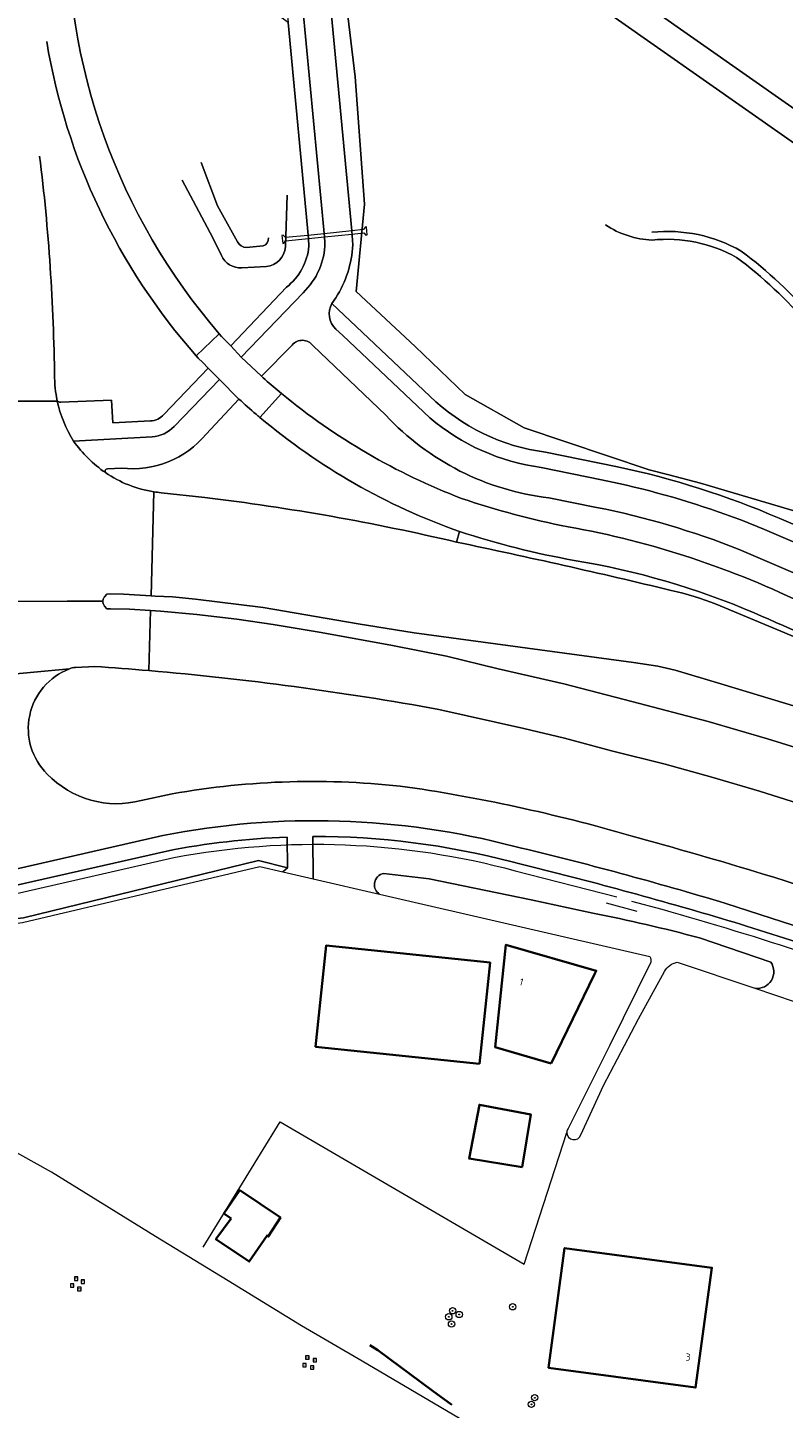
# Model space of a CAD drawing. Extents: x 151587 to 155483, y 462503 to 464608.
# Tile 221 of 236: x 154210 to 154306, y 464134 to 464309. Entities that reach past the tile are written whole.
import ezdxf
from ezdxf.enums import TextEntityAlignment as Align

# ---------------------------------------------------------------- set-up
doc = ezdxf.new("R2010")
doc.units = 0
doc.header["$LTSCALE"] = 0.5
doc.layers.get('0').update_dxf_attribs({"linetype": 'CONTINUOUS'})
for name, color, linetype, lineweight in [('B-RO-FV-FAUNAPASSAGE-GV', 251, 'CONTINUOUS', 18), ('B-RO-GK-BESCHOEIING-G', 251, 'GK-BESCHOEIING', 35), ('B-RO-GR-BOOM-S', 96, 'CONTINUOUS', 25), ('B-RO-GR-BOS_LOOF-GV', 251, 'CONTINUOUS', 13), ('B-RO-IE-MEUBILAIR_WATERWEGMEUBILAIR-S', 251, 'CONTINUOUS', 25), ('B-RO-IE-TERREINAFSCHEIDING_KUNSTMATIG_HEKWERK-G', 251, 'IE-TERREINAFSCHEIDING-KUNSTMATIG', 18), ('B-RO-OG-BEBOUWING-GV', 6, 'CONTINUOUS', 35), ('B-RO-OG-BEBOUWING-T18', 1, 'CONTINUOUS', 18), ('B-RO-OG-TERREIN_CULTUURSCHEIDING-GV', 251, 'CONTINUOUS', 18), ('B-RO-OG-WATER-GV', 251, 'CONTINUOUS', 18), ('B-RO-OG-WATER_GREPPEL-GV', 251, 'CONTINUOUS', 18), ('B-RO-OG-WATER_SLOOT-GV', 251, 'CONTINUOUS', 18), ('B-RO-VH-VERHARDING_ASFALT-GV', 251, 'CONTINUOUS', 18), ('B-RO-VH-VERHARDING_BETON-GV', 251, 'CONTINUOUS', 18), ('B-RO-VH-VERHARDING_BETONSTRAATSTEEN-GV', 251, 'CONTINUOUS', 18), ('B-RO-VH-VERHARDING_FUNDERING_ZAND-GV', 251, 'CONTINUOUS', 18), ('B-RO-VH-VERHARDING_TEGEL-GV', 251, 'CONTINUOUS', 18)]:
    doc.layers.add(name, color=color, linetype=linetype, lineweight=lineweight)
doc.styles.add('NLCS-ISO', font='NLCS-ISO.ttf')
doc.styles.add('NLCS-ISO-M200-T18', font='NLCS-ISO.ttf', dxfattribs={"height": 0.36})
doc.linetypes.add('GK-BESCHOEIING', pattern='A,30,-5,[1,NLCS.SHX,S=1,R=0,X=0,Y=0],-5', length=40)
doc.linetypes.add('IE-TERREINAFSCHEIDING-KUNSTMATIG', pattern='A,4,[82,NLCS.SHX,S=0.75,R=90,X=0,Y=0],4,-2', length=10)

# ---------------------------------------------------------------- blocks, each defined once
blk = doc.blocks.new('SGR-BOOM_01-SO')
at = {"linetype": 'ByBlock', "lineweight": 18}
h = blk.add_hatch(color=0, dxfattribs=at)
h.dxf.hatch_style = 1
edge = h.paths.add_edge_path()
edge.add_arc((0, 0), 0.25, 0, 360)
at = {"color": 0, "linetype": 'ByBlock', "lineweight": 18}
for radius in [2, 0.25]:
    blk.add_circle((0, 0), radius, dxfattribs=at)
blk = doc.blocks.new('SIE-WATER_MEERPAAL-SO')
at = {"color": 0, "linetype": 'ByBlock', "lineweight": 18}
blk.add_lwpolyline([(-1.12, -1.12), (1.12, -1.12), (1.12, 1.12), (-1.12, 1.12)], close=True, dxfattribs=at)
at = {"color": 0, "linetype": 'ByBlock', "lineweight": 18, "style": 'NLCS-ISO'}
blk.add_text('m', height=1.5, dxfattribs=at).set_placement((0, 0.28), align=Align.MIDDLE_CENTER)

msp = doc.modelspace()

# ---------------------------------------------------------------- linework, layer by layer
at = {"layer": 'B-RO-FV-FAUNAPASSAGE-GV', "flags": 128}
msp.add_lwpolyline([(154251.317, 464282.938), (154252.832, 464283.086), (154253.096, 464282.8), (154253.26, 464282.816), (154253.16, 464283.842), (154252.996, 464283.826), (154252.792, 464283.494), (154251.311, 464283.322), (154247.77, 464282.969), (154245.72, 464282.761), (154242.847, 464282.481), (154242.58, 464282.772), (154242.402, 464282.745), (154242.508, 464281.735), (154242.667, 464281.754), (154242.873, 464282.087), (154245.795, 464282.366), (154247.825, 464282.576)], close=True, dxfattribs=at)
at = {"layer": 'B-RO-GK-BESCHOEIING-G', "flags": 128}
msp.add_lwpolyline([(154253.578, 464141.648), (154254.616, 464140.99), (154261.495, 464135.877), (154264.017, 464134.064)], dxfattribs=at)
at = {"layer": 'B-RO-GR-BOS_LOOF-GV', "flags": 128}
for points in [[(154328.376, 464272.543), (154329.111, 464279.338), (154257.034, 464329.908)], [(154250.008, 464318.964), (154249.943, 464317.758), (154251.703, 464302.931), (154252.92, 464286.716), (154251.838, 464275.613), (154259.359, 464268.616), (154265.715, 464262.536), (154273.22, 464258.279), (154289.096, 464252.939), (154291.605, 464252.296), (154295.64, 464251.263), (154317.528, 464244.747), (154338.754, 464237.369), (154350.596, 464232.64), (154368.538, 464225.007), (154375.534, 464221.732), (154381.758, 464219.319), (154375.836, 464222.41), (154359.75, 464249.122)]]:
    msp.add_lwpolyline(points, dxfattribs=at)
at = {"layer": 'B-RO-GR-BOS_LOOF-GV'}
for points in [[(154289.464, 464282.159, -0.1349654), (154283.545, 464284.096)], [(154289.436, 464283.162, -0.1575001), (154300.801, 464280.768)], [(154300.204, 464279.966, 0.1561375), (154289.464, 464282.159)], [(154300.801, 464280.768, -0.0583956), (154310.019, 464272.074)], [(154309.289, 464271.387, 0.0586509), (154300.204, 464279.966)]]:
    msp.add_lwpolyline(points, format="xyb", dxfattribs=at)
at = {"layer": 'B-RO-IE-TERREINAFSCHEIDING_KUNSTMATIG_HEKWERK-G'}
for points in [[(154228.668, 464203.648, -0.112963), (154272.054, 464201.969)], [(154290.706, 464197.087, -0.0212846), (154327.438, 464184.941)]]:
    msp.add_lwpolyline(points, format="xyb", dxfattribs=at)
at = {"layer": 'B-RO-IE-TERREINAFSCHEIDING_KUNSTMATIG_HEKWERK-G', "flags": 128}
for points in [[(154208.116, 464198.94), (154228.668, 464203.648)], [(154272.054, 464201.969), (154284.973, 464198.637)], [(154286.833, 464198.115), (154290.706, 464197.087)], [(154283.628, 464197.884), (154287.511, 464196.812)], [(154232.383, 464154.077), (154237.069, 464161.691), (154239.706, 464165.974), (154242.197, 464170.022), (154273.186, 464151.938), (154278.633, 464168.699)]]:
    msp.add_lwpolyline(points, dxfattribs=at)
at = {"layer": 'B-RO-OG-BEBOUWING-GV', "flags": 128}
for points in [[(154267.535, 464177.411), (154268.879, 464190.279), (154248.032, 464192.457), (154246.688, 464179.589)], [(154276.624, 464177.47), (154282.152, 464188.821), (154282.362, 464189.252), (154270.879, 464192.565), (154269.523, 464179.527)], [(154272.96, 464164.255), (154274.064, 464170.968), (154267.511, 464172.217), (154266.204, 464165.367)], [(154235.961, 464157.759), (154234.014, 464155.11), (154238.257, 464152.272), (154240.528, 464155.596), (154240.663, 464155.434), (154242.218, 464157.879), (154237.042, 464161.326), (154235.042, 464158.38)], [(154284.856, 464137.614), (154288.349, 464137.14), (154294.993, 464136.238), (154297.061, 464151.481), (154278.344, 464153.985), (154276.309, 464138.773)]]:
    msp.add_lwpolyline(points, close=True, dxfattribs=at)
at = {"layer": 'B-RO-OG-TERREIN_CULTUURSCHEIDING-GV', "flags": 128}
for points in [[(154245.845, 464281.399), (154245.795, 464282.366), (154243.215, 464309.827), (154233.571, 464316.741), (154233.385, 464316.503), (154218.645, 464327.175), (154227.157, 464339.105)], [(154259.102, 464332.855), (154331.303, 464282.202)], [(154369.364, 464220.671), (154389.011, 464211.556), (154385.672, 464216.013), (154381.758, 464219.319), (154375.534, 464221.732), (154368.538, 464225.007), (154350.596, 464232.64), (154338.754, 464237.369), (154317.528, 464244.747), (154295.64, 464251.263), (154291.605, 464252.296), (154289.096, 464252.939), (154273.22, 464258.279), (154265.715, 464262.536), (154259.359, 464268.616), (154251.838, 464275.613), (154252.92, 464286.716), (154251.703, 464302.931), (154249.943, 464317.758), (154250.008, 464318.964), (154248.002, 464320.627)], [(154248.036, 464318.907), (154248.359, 464314.36), (154251.311, 464283.322), (154251.42, 464281.558)], [(154234.718, 464280.224), (154233.641, 464282.455), (154229.736, 464289.791)], [(154243.065, 464287.866), (154242.849, 464281.298)], [(154240.447, 464278.804), (154237.309, 464278.65)], [(154234.427, 464270.255), (154234.725, 464269.911), (154235.306, 464269.321), (154235.904, 464268.699), (154242.98, 464276.163)], [(154249.261, 464274.834), (154248.775, 464274.106), (154261.215, 464262.33)], [(154243.714, 464268.821), (154239.795, 464264.872)], [(154255.612, 464259.899), (154246.352, 464268.739)], [(154227.38, 464260.005), (154233.018, 464265.895), (154232.337, 464266.586), (154231.773, 464267.165), (154231.526, 464267.443)], [(154213.509, 464264.566), (154213.535, 464264.322), (154213.535, 464264.117)], [(154241.826, 464263.106), (154242.36, 464262.661)], [(154213.715, 464262.53), (154213.792, 464261.917)], [(154214.294, 464261.557), (154220.75, 464261.814), (154220.922, 464258.937), (154225.688, 464259.179)], [(154236.951, 464261.948), (154232.787, 464257.489)], [(154275.936, 464255.189), (154285.076, 464253.333)], [(154222.032, 464253.178), (154220.241, 464253.065)], [(154227.046, 464250.039), (154232.598, 464249.441)], [(154282.409, 464248.175), (154276.353, 464249.388)], [(154305.603, 464246.806), (154316.836, 464241.959)], [(154264.623, 464243.755), (154264.985, 464245.108)], [(154310.312, 464238.623), (154300.544, 464242.823)], [(154318.939, 464219.455), (154298.223, 464225.756), (154292.4, 464227.453), (154290.186, 464227.968), (154287.091, 464228.43), (154259.222, 464232.212), (154252.099, 464233.367), (154240.023, 464235.431), (154231.429, 464236.509), (154228.496, 464236.785), (154226.3, 464236.871), (154225.77, 464236.907), (154222.275, 464237.147), (154220.612, 464237.163), (154220.144, 464237.149), (154219.846, 464236.788), (154219.8, 464236.722), (154219.76, 464236.652), (154219.726, 464236.579), (154219.698, 464236.504), (154219.676, 464236.426), (154219.662, 464236.347), (154219.654, 464236.267), (154219.653, 464236.181), (154219.66, 464236.095), (154219.675, 464236.011), (154219.697, 464235.928), (154219.727, 464235.847), (154219.763, 464235.769), (154219.807, 464235.695), (154219.857, 464235.625), (154220.148, 464235.29), (154220.606, 464235.265), (154223.05, 464235.215), (154225.718, 464235.066), (154226.994, 464234.994), (154231.595, 464234.562), (154236.69, 464233.947), (154241.294, 464233.262), (154247.402, 464232.257), (154256.474, 464230.594), (154263.32, 464229.248), (154269.907, 464227.648), (154278.252, 464225.717), (154286.877, 464223.507), (154296.586, 464220.924), (154304.139, 464218.752), (154311.275, 464216.535)], [(154218.636, 464227.948), (154216.153, 464227.8)], [(154402.35, 464168.136), (154399.05, 464170.512), (154394.371, 464173.47), (154390.697, 464175.654), (154381.188, 464181.139), (154376.069, 464183.776), (154370.643, 464186.39), (154358.729, 464191.711), (154351.39, 464194.864), (154344.869, 464197.562), (154330.104, 464203.193), (154322.293, 464205.905), (154316.278, 464207.921), (154315.451, 464208.198), (154303.136, 464212.093), (154297.05, 464213.875), (154291.145, 464215.522), (154284.32, 464217.236), (154278.336, 464218.809), (154273.145, 464220.045), (154262.359, 464222.476)], [(154224.54, 464210.917), (154228.463, 464211.743)], [(154181.55, 464202.427), (154182.345, 464202.856), (154187.968, 464197.75), (154192.664, 464196.406), (154199.315, 464194.807), (154209.565, 464195.966), (154239.417, 464203.269), (154243.141, 464202.323), (154243.087, 464206.248)], [(154246.341, 464206.316), (154246.389, 464200.926), (154254.828, 464198.977)], [(154227.792, 464204.471), (154199.472, 464198.075)], [(154255.385, 464201.629), (154261.149, 464200.947), (154274.087, 464198.272), (154281.927, 464196.565)], [(154295.479, 464193.431), (154304.554, 464190.357)], [(154302.535, 464187.017), (154307.519, 464185.341)]]:
    msp.add_lwpolyline(points, dxfattribs=at)
at = {"layer": 'B-RO-OG-TERREIN_CULTUURSCHEIDING-GV'}
for points in [[(154215.156, 464324.144, 0.1859083), (154234.427, 464270.255)], [(154231.526, 464267.443, -0.1406257), (154212.517, 464307.403)], [(154211.616, 464292.852, -0.0278214), (154213.509, 464264.566)], [(154242.849, 464281.298, -0.3594434), (154240.447, 464278.804)], [(154242.98, 464276.163, 0.2070839), (154245.845, 464281.399)], [(154251.42, 464281.558, -0.12982), (154249.261, 464274.834)], [(154237.309, 464278.65, -0.3230721), (154234.718, 464280.224)], [(154246.352, 464268.739, 0.4844612), (154243.714, 464268.821)], [(154239.795, 464264.872, 0.0087038), (154241.826, 464263.106)], [(154213.535, 464264.117, 0.0390652), (154213.715, 464262.53)], [(154213.792, 464261.917, 0.3639492), (154214.294, 464261.557)], [(154239.129, 464260.019, -0.0089907), (154236.951, 464261.948)], [(154242.36, 464262.661, 0.0815018), (154265.242, 464249.31)], [(154261.215, 464262.33, 0.1617418), (154275.936, 464255.189)], [(154225.688, 464259.179, 0.2256554), (154227.38, 464260.005)], [(154239.611, 464259.61, -0.0032532), (154239.129, 464260.019)], [(154264.985, 464245.108, -0.0902702), (154239.611, 464259.61)], [(154276.353, 464249.388, -0.1778508), (154255.612, 464259.899)], [(154232.787, 464257.489, -0.2546436), (154222.032, 464253.178)], [(154220.241, 464253.065, 0.6456777), (154219.988, 464252.589)], [(154219.988, 464252.589, 0.1109363), (154226.147, 464250.152)], [(154285.076, 464253.333, -0.0494507), (154305.603, 464246.806)], [(154226.147, 464250.152, 0.0146486), (154227.046, 464250.039)], [(154232.598, 464249.441, -0.0273508), (154264.623, 464243.755)], [(154265.242, 464249.31, 0.0326185), (154278.787, 464245.702)], [(154300.544, 464242.823, 0.0444315), (154282.409, 464248.175)], [(154278.787, 464245.702, -0.0713436), (154309.376, 464235.61)], [(154225.501, 464227.415, 0.0042103), (154218.636, 464227.948)], [(154215.402, 464227.638, 0.5453363), (154212.583, 464214.268)], [(154216.153, 464227.8, 0.1222714), (154215.402, 464227.638)], [(154262.359, 464222.476, 0.0235022), (154225.501, 464227.415)], [(154212.583, 464214.268, 0.2755613), (154224.54, 464210.917)], [(154228.463, 464211.743, -0.0739676), (154258.395, 464212.609)], [(154258.395, 464212.609, -0.0348339), (154287.678, 464206.155)], [(154243.087, 464206.248, 0.0394317), (154227.792, 464204.471)], [(154271.66, 464203.08, 0.0655676), (154246.341, 464206.316)], [(154287.678, 464206.155, -0.0082189), (154304.945, 464201.131)], [(154254.175, 464200.334, -0.3404928), (154255.385, 464201.629)], [(154298.274, 464195.897, 0.0125834), (154271.66, 464203.08)], [(154254.828, 464198.977, -0.2794296), (154254.175, 464200.334)], [(154304.945, 464201.131, -0.0034897), (154313.212, 464198.42)], [(154281.927, 464196.565, -0.0187954), (154295.479, 464193.431)], [(154311.078, 464191.81, 0.0072705), (154298.274, 464195.897)], [(154304.554, 464190.357, -0.6517995), (154302.535, 464187.017)]]:
    msp.add_lwpolyline(points, format="xyb", dxfattribs=at)
at = {"layer": 'B-RO-OG-TERREIN_CULTUURSCHEIDING-GV', "flags": 128}
msp.add_lwpolyline([(154242.521, 464201.82), (154243.141, 464202.323), (154239.417, 464203.269), (154209.565, 464195.966), (154199.315, 464194.807), (154192.664, 464196.406), (154187.968, 464197.75), (154182.345, 464202.856), (154181.55, 464202.427), (154187.377, 464197.198), (154193.13, 464195.288), (154199.296, 464194.105), (154209.441, 464195.374), (154239.585, 464202.498)], close=True, dxfattribs=at)
at = {"layer": 'B-RO-OG-WATER-GV', "flags": 128}
for points in [[(154232.154, 464292.027), (154234.228, 464286.513), (154236.785, 464281.942)], [(154237.908, 464281.224), (154240.01, 464281.42)], [(154268.789, 464130.063), (154252.606, 464139.583), (154244.901, 464144.102), (154235.571, 464149.835), (154231.357, 464152.411), (154226.35, 464155.471), (154213.121, 464163.653), (154196.976, 464172.605)]]:
    msp.add_lwpolyline(points, dxfattribs=at)
at = {"layer": 'B-RO-OG-WATER-GV'}
for points in [[(154240.01, 464281.42, 0.3272463), (154240.721, 464282.438)], [(154236.785, 464281.942, 0.284208), (154237.908, 464281.224)]]:
    msp.add_lwpolyline(points, format="xyb", dxfattribs=at)
at = {"layer": 'B-RO-OG-WATER_GREPPEL-GV', "flags": 128}
for points in [[(154331.303, 464282.202), (154259.102, 464332.855)], [(154257.034, 464329.908), (154329.111, 464279.338)], [(154281.927, 464196.565), (154274.087, 464198.272), (154261.149, 464200.947), (154255.385, 464201.629)], [(154254.828, 464198.977), (154289.16, 464191.048)], [(154304.554, 464190.357), (154295.479, 464193.431)], [(154289.301, 464190.325), (154284.068, 464179.7), (154278.793, 464169.191)], [(154292.648, 464190.339), (154302.535, 464187.017)], [(154280.415, 464168.393), (154283.272, 464174.64), (154287.744, 464183.125), (154291.028, 464189.151)]]:
    msp.add_lwpolyline(points, dxfattribs=at)
at = {"layer": 'B-RO-OG-WATER_GREPPEL-GV'}
for points in [[(154255.385, 464201.629, 0.3404928), (154254.175, 464200.334)], [(154254.175, 464200.334, 0.2794296), (154254.828, 464198.977)], [(154295.479, 464193.431, 0.0187954), (154281.927, 464196.565)], [(154289.16, 464191.048, -0.1794262), (154289.301, 464190.325)], [(154291.028, 464189.151, -0.2283778), (154292.648, 464190.339)], [(154302.535, 464187.017, 0.6517995), (154304.554, 464190.357)], [(154278.793, 464169.191, 0.1430158), (154278.633, 464168.699)], [(154278.633, 464168.699, 0.8659692), (154280.415, 464168.393)]]:
    msp.add_lwpolyline(points, format="xyb", dxfattribs=at)
at = {"layer": 'B-RO-OG-WATER_SLOOT-GV', "flags": 128}
for points in [[(154236.785, 464281.942), (154234.228, 464286.513), (154232.154, 464292.027)], [(154229.736, 464289.791), (154233.641, 464282.455), (154234.718, 464280.224)], [(154242.849, 464281.298), (154243.065, 464287.866)], [(154240.01, 464281.42), (154237.908, 464281.224)], [(154237.309, 464278.65), (154240.447, 464278.804)]]:
    msp.add_lwpolyline(points, dxfattribs=at)
at = {"layer": 'B-RO-OG-WATER_SLOOT-GV'}
for points in [[(154240.721, 464282.438, -0.3272463), (154240.01, 464281.42)], [(154237.908, 464281.224, -0.284208), (154236.785, 464281.942)], [(154240.447, 464278.804, 0.3594434), (154242.849, 464281.298)], [(154234.718, 464280.224, 0.3230721), (154237.309, 464278.65)]]:
    msp.add_lwpolyline(points, format="xyb", dxfattribs=at)
at = {"layer": 'B-RO-VH-VERHARDING_ASFALT-GV'}
for points in [[(154234.427, 464270.255, -0.1859083), (154215.156, 464324.144)], [(154212.517, 464307.403, 0.1406257), (154231.526, 464267.443)], [(154213.509, 464264.566, 0.0278214), (154211.616, 464292.852)], [(154247.881, 464281.852, -0.202546), (154245.104, 464275.477)], [(154249.261, 464274.834, 0.12982), (154251.42, 464281.558)], [(154249.265, 464270.856, -0.3452688), (154248.775, 464274.106)], [(154243.714, 464268.821, -0.4844612), (154246.352, 464268.739)], [(154241.826, 464263.106, -0.0087038), (154239.795, 464264.872)], [(154213.715, 464262.53, -0.0390652), (154213.535, 464264.117)], [(154215.938, 464256.605, -0.0857538), (154213.839, 464261.701)], [(154236.951, 464261.948, 0.0089907), (154239.129, 464260.019)], [(154265.242, 464249.31, -0.0815018), (154242.36, 464262.661)], [(154239.129, 464260.019, 0.0032532), (154239.611, 464259.61)], [(154239.611, 464259.61, 0.0902702), (154264.985, 464245.108)], [(154255.612, 464259.899, 0.1778508), (154276.353, 464249.388)], [(154275.373, 464253.266, -0.1441146), (154261.216, 464259.556)], [(154228.695, 464258.462, -0.19007), (154225.905, 464257.15)], [(154215.938, 464256.605, 0.0900069), (154219.988, 464252.589)], [(154219.988, 464252.589, -0.0900069), (154215.938, 464256.605)], [(154222.032, 464253.178, 0.2546436), (154232.787, 464257.489)], [(154219.988, 464252.589, -0.6456777), (154220.241, 464253.065)], [(154226.147, 464250.152, -0.1109363), (154219.988, 464252.589)], [(154300.744, 464246.587, 0.0332533), (154285.221, 464251.229)], [(154227.046, 464250.039, -0.0146486), (154226.147, 464250.152)], [(154264.623, 464243.755, 0.0273508), (154232.598, 464249.441)], [(154278.787, 464245.702, -0.0326185), (154265.242, 464249.31)], [(154282.409, 464248.175, -0.0444315), (154300.544, 464242.823)], [(154309.376, 464235.61, 0.0713436), (154278.787, 464245.702)], [(154291.904, 464237.612, 0.0074355), (154264.623, 464243.755)], [(154264.985, 464245.108, 0.0350856), (154279.557, 464241.433)], [(154279.557, 464241.433, -0.0600332), (154302.446, 464234.759)], [(154297.614, 464235.859, 0.0443243), (154291.904, 464237.612)], [(154302.446, 464234.759, 0.0177366), (154332.281, 464222.774)], [(154218.636, 464227.948, -0.0042103), (154225.501, 464227.415)], [(154215.402, 464227.638, -0.1222714), (154216.153, 464227.8)], [(154225.501, 464227.415, -0.0235022), (154262.359, 464222.476)]]:
    msp.add_lwpolyline(points, format="xyb", dxfattribs=at)
at = {"layer": 'B-RO-VH-VERHARDING_ASFALT-GV', "flags": 128}
for points in [[(154251.42, 464281.558), (154251.311, 464283.322), (154248.359, 464314.36), (154248.036, 464318.907)], [(154244.575, 464317.038), (154247.825, 464282.576), (154247.881, 464281.852)], [(154208.695, 464280.098), (154208.687, 464278.446), (154208.6, 464262.024), (154208.599, 464261.688), (154213.839, 464261.701), (154213.792, 464261.917), (154213.715, 464262.53)], [(154245.104, 464275.477), (154237.224, 464267.294), (154239.795, 464264.872), (154243.714, 464268.821)], [(154248.775, 464274.106), (154249.261, 464274.834)], [(154231.526, 464267.443), (154234.427, 464270.255)], [(154239.795, 464264.872), (154237.224, 464267.294), (154235.904, 464268.699), (154235.306, 464269.321), (154234.725, 464269.911), (154234.427, 464270.255), (154231.526, 464267.443), (154231.773, 464267.165), (154232.337, 464266.586)], [(154261.216, 464259.556), (154250.144, 464270.023), (154249.265, 464270.856)], [(154246.352, 464268.739), (154255.612, 464259.899)], [(154232.337, 464266.586), (154233.018, 464265.895), (154234.486, 464264.456), (154236.951, 464261.948)], [(154213.535, 464264.117), (154213.535, 464264.322), (154213.509, 464264.566)], [(154232.787, 464257.489), (154236.951, 464261.948), (154234.486, 464264.456), (154228.695, 464258.462)], [(154239.611, 464259.61), (154242.36, 464262.661), (154241.826, 464263.106)], [(154213.839, 464261.701), (154208.599, 464261.688), (154208.586, 464257.832), (154208.575, 464256.707), (154208.296, 464252.535)], [(154242.36, 464262.661), (154239.611, 464259.61)], [(154225.905, 464257.15), (154215.938, 464256.605)], [(154220.241, 464253.065), (154222.032, 464253.178)], [(154285.221, 464251.229), (154283.047, 464251.679), (154275.373, 464253.266)], [(154203.994, 464236.196), (154215.099, 464236.246), (154219.654, 464236.267), (154219.662, 464236.347), (154219.676, 464236.426), (154219.698, 464236.504), (154219.726, 464236.579), (154219.76, 464236.652), (154219.8, 464236.722), (154219.846, 464236.788), (154220.144, 464237.149), (154220.612, 464237.163), (154222.275, 464237.147), (154225.77, 464236.907), (154226.147, 464250.152)], [(154226.147, 464250.152), (154225.77, 464236.907), (154226.3, 464236.871), (154228.496, 464236.785), (154231.429, 464236.509), (154240.023, 464235.431), (154252.099, 464233.367), (154259.222, 464232.212), (154287.091, 464228.43), (154290.186, 464227.968), (154292.4, 464227.453), (154298.223, 464225.756), (154318.939, 464219.455), (154319.9, 464219.138), (154321.414, 464218.638), (154336.958, 464213.147)], [(154232.598, 464249.441), (154227.046, 464250.039)], [(154276.353, 464249.388), (154282.409, 464248.175)], [(154315.926, 464240.153), (154303.755, 464245.371), (154300.744, 464246.587)], [(154300.544, 464242.823), (154310.312, 464238.623)], [(154220.148, 464235.29), (154219.857, 464235.625), (154219.807, 464235.695), (154219.763, 464235.769), (154219.727, 464235.847), (154219.697, 464235.928), (154219.675, 464236.011), (154219.66, 464236.095), (154219.653, 464236.181), (154219.654, 464236.267), (154215.099, 464236.246), (154203.994, 464236.196)], [(154225.501, 464227.415), (154225.718, 464235.066), (154223.05, 464235.215), (154220.606, 464235.265), (154220.148, 464235.29)], [(154356.33, 464200.052), (154351.956, 464201.895), (154345.605, 464204.391), (154335.12, 464208.427), (154328.568, 464210.804), (154320.086, 464213.69), (154318.327, 464214.258), (154311.275, 464216.535), (154304.139, 464218.752), (154296.586, 464220.924), (154286.877, 464223.507), (154278.252, 464225.717), (154269.907, 464227.648), (154263.32, 464229.248), (154256.474, 464230.594), (154247.402, 464232.257), (154241.294, 464233.262), (154236.69, 464233.947), (154231.595, 464234.562), (154226.994, 464234.994), (154225.718, 464235.066), (154225.501, 464227.415)], [(154322.551, 464225.441), (154297.614, 464235.859)], [(154216.153, 464227.8), (154218.636, 464227.948)], [(154206.296, 464226.791), (154215.402, 464227.638)], [(154262.359, 464222.476), (154273.145, 464220.045), (154278.336, 464218.809), (154284.32, 464217.236), (154291.145, 464215.522), (154297.05, 464213.875), (154303.136, 464212.093), (154315.451, 464208.198), (154316.278, 464207.921), (154322.293, 464205.905), (154330.104, 464203.193), (154344.869, 464197.562), (154351.39, 464194.864), (154358.729, 464191.711), (154370.643, 464186.39), (154376.069, 464183.776), (154381.188, 464181.139), (154390.697, 464175.654), (154394.371, 464173.47), (154399.05, 464170.512), (154402.35, 464168.136)]]:
    msp.add_lwpolyline(points, dxfattribs=at)
at = {"layer": 'B-RO-VH-VERHARDING_BETON-GV', "flags": 128}
for points in [[(154264.985, 464245.108), (154264.623, 464243.755)], [(154297.614, 464235.859), (154322.551, 464225.441)]]:
    msp.add_lwpolyline(points, dxfattribs=at)
at = {"layer": 'B-RO-VH-VERHARDING_BETON-GV'}
for points in [[(154264.623, 464243.755, -0.0074355), (154291.904, 464237.612)], [(154279.557, 464241.433, -0.0350856), (154264.985, 464245.108)], [(154302.446, 464234.759, 0.0600332), (154279.557, 464241.433)], [(154291.904, 464237.612, -0.0443243), (154297.614, 464235.859)], [(154332.281, 464222.774, -0.0177366), (154302.446, 464234.759)]]:
    msp.add_lwpolyline(points, format="xyb", dxfattribs=at)
at = {"layer": 'B-RO-VH-VERHARDING_BETONSTRAATSTEEN-GV', "flags": 128}
for points in [[(154215.402, 464227.638), (154206.296, 464226.791), (154200.62, 464225.609), (154195.047, 464224), (154189.616, 464221.978), (154189.798, 464221.478)], [(154201.784, 464216.516), (154206.363, 464206.742), (154206.307, 464206.591), (154207.267, 464204.534), (154207.3, 464204.463), (154208.389, 464202.125), (154227.272, 464206.45)], [(154228.463, 464211.743), (154224.54, 464210.917)], [(154298.86, 464197.795), (154311.669, 464193.636), (154317.122, 464191.866), (154327.726, 464188.108), (154336.139, 464184.924)]]:
    msp.add_lwpolyline(points, dxfattribs=at)
at = {"layer": 'B-RO-VH-VERHARDING_BETONSTRAATSTEEN-GV'}
for points in [[(154212.583, 464214.268, -0.5453363), (154215.402, 464227.638)], [(154224.54, 464210.917, -0.2755613), (154212.583, 464214.268)], [(154258.395, 464212.609, 0.0739676), (154228.463, 464211.743)], [(154287.678, 464206.155, 0.0348339), (154258.395, 464212.609)], [(154227.272, 464206.45, -0.1127956), (154271.999, 464205.061)], [(154304.945, 464201.131, 0.0082189), (154287.678, 464206.155)], [(154271.999, 464205.061, -0.0148108), (154298.86, 464197.795)], [(154313.212, 464198.42, 0.0034897), (154304.945, 464201.131)]]:
    msp.add_lwpolyline(points, format="xyb", dxfattribs=at)
at = {"layer": 'B-RO-VH-VERHARDING_FUNDERING_ZAND-GV'}
for points in [[(154283.545, 464284.096, 0.1349654), (154289.464, 464282.159)], [(154300.801, 464280.768, 0.1575001), (154289.436, 464283.162)], [(154289.464, 464282.159, -0.1561375), (154300.204, 464279.966)], [(154310.019, 464272.074, 0.0583956), (154300.801, 464280.768)], [(154300.204, 464279.966, -0.0586509), (154309.289, 464271.387)]]:
    msp.add_lwpolyline(points, format="xyb", dxfattribs=at)
at = {"layer": 'B-RO-VH-VERHARDING_TEGEL-GV', "flags": 128}
for points in [[(154242.595, 464316.427), (154243.215, 464309.827), (154245.795, 464282.366), (154245.845, 464281.399)], [(154247.881, 464281.852), (154247.825, 464282.576), (154244.575, 464317.038)], [(154242.98, 464276.163), (154235.904, 464268.699)], [(154235.904, 464268.699), (154237.224, 464267.294), (154245.104, 464275.477)], [(154261.215, 464262.33), (154248.775, 464274.106)], [(154249.265, 464270.856), (154250.144, 464270.023), (154261.216, 464259.556)], [(154228.695, 464258.462), (154234.486, 464264.456), (154233.018, 464265.895), (154227.38, 464260.005)], [(154213.792, 464261.917), (154213.839, 464261.701)], [(154225.688, 464259.179), (154220.922, 464258.937), (154220.75, 464261.814), (154214.294, 464261.557)], [(154215.938, 464256.605), (154225.905, 464257.15)], [(154285.076, 464253.333), (154275.936, 464255.189)], [(154275.373, 464253.266), (154283.047, 464251.679), (154285.221, 464251.229)], [(154300.744, 464246.587), (154303.755, 464245.371), (154315.926, 464240.153)], [(154316.836, 464241.959), (154305.603, 464246.806)], [(154227.272, 464206.45), (154208.389, 464202.125), (154199.185, 464200.017)], [(154243.087, 464206.248), (154243.141, 464202.323), (154242.521, 464201.82), (154246.389, 464200.926), (154246.341, 464206.316)], [(154199.472, 464198.075), (154227.792, 464204.471)], [(154327.01, 464186.145), (154327.726, 464188.108), (154317.122, 464191.866), (154311.669, 464193.636), (154298.86, 464197.795)]]:
    msp.add_lwpolyline(points, dxfattribs=at)
at = {"layer": 'B-RO-VH-VERHARDING_TEGEL-GV'}
for points in [[(154245.845, 464281.399, -0.2070839), (154242.98, 464276.163)], [(154245.104, 464275.477, 0.202546), (154247.881, 464281.852)], [(154248.775, 464274.106, 0.3452688), (154249.265, 464270.856)], [(154214.294, 464261.557, -0.3639492), (154213.792, 464261.917)], [(154213.839, 464261.701, 0.0857538), (154215.938, 464256.605)], [(154275.936, 464255.189, -0.1617418), (154261.215, 464262.33)], [(154227.38, 464260.005, -0.2256554), (154225.688, 464259.179)], [(154261.216, 464259.556, 0.1441146), (154275.373, 464253.266)], [(154225.905, 464257.15, 0.19007), (154228.695, 464258.462)], [(154305.603, 464246.806, 0.0494507), (154285.076, 464253.333)], [(154285.221, 464251.229, -0.0332533), (154300.744, 464246.587)], [(154271.999, 464205.061, 0.1127956), (154227.272, 464206.45)], [(154227.792, 464204.471, -0.0394317), (154243.087, 464206.248)], [(154246.341, 464206.316, -0.0655676), (154271.66, 464203.08)], [(154298.86, 464197.795, 0.0148108), (154271.999, 464205.061)], [(154271.66, 464203.08, -0.0125834), (154298.274, 464195.897)], [(154298.274, 464195.897, -0.0072705), (154311.078, 464191.81)]]:
    msp.add_lwpolyline(points, format="xyb", dxfattribs=at)

# ---------------------------------------------------------------- block references
at = {"layer": 'B-RO-GR-BOOM-S', "xscale": 0.2, "yscale": 0.2, "zscale": 0.2}
for p in [(154263.626, 464145.242), (154264.104, 464146.009), (154264.945, 464145.533), (154271.754, 464146.517), (154263.974, 464144.323), (154274.548, 464134.951), (154274.125, 464134.114)]:
    msp.add_blockref('SGR-BOOM_01-SO', p, dxfattribs=at)
at = {"layer": 'B-RO-IE-MEUBILAIR_WATERWEGMEUBILAIR-S', "xscale": 0.2, "yscale": 0.2, "zscale": 0.2}
for p in [(154215.75, 464149.229), (154216.264, 464150.092), (154216.653, 464148.775), (154217.1, 464149.714), (154245.652, 464140.064), (154245.282, 464139.096), (154246.249, 464138.794), (154246.603, 464139.729)]:
    msp.add_blockref('SIE-WATER_MEERPAAL-SO', p, dxfattribs=at)

# ---------------------------------------------------------------- texts
at = {"layer": 'B-RO-OG-BEBOUWING-T18', "style": 'NLCS-ISO-M200-T18'}
for s, rotation, p in [('1', 343.9, (154272.859, 464187.831)), ('3', 356.7, (154294.041, 464140.123))]:
    msp.add_text(s, height=0.9, rotation=rotation, dxfattribs=at).set_placement(p, align=Align.MIDDLE)

doc.saveas('drawing.dxf')
